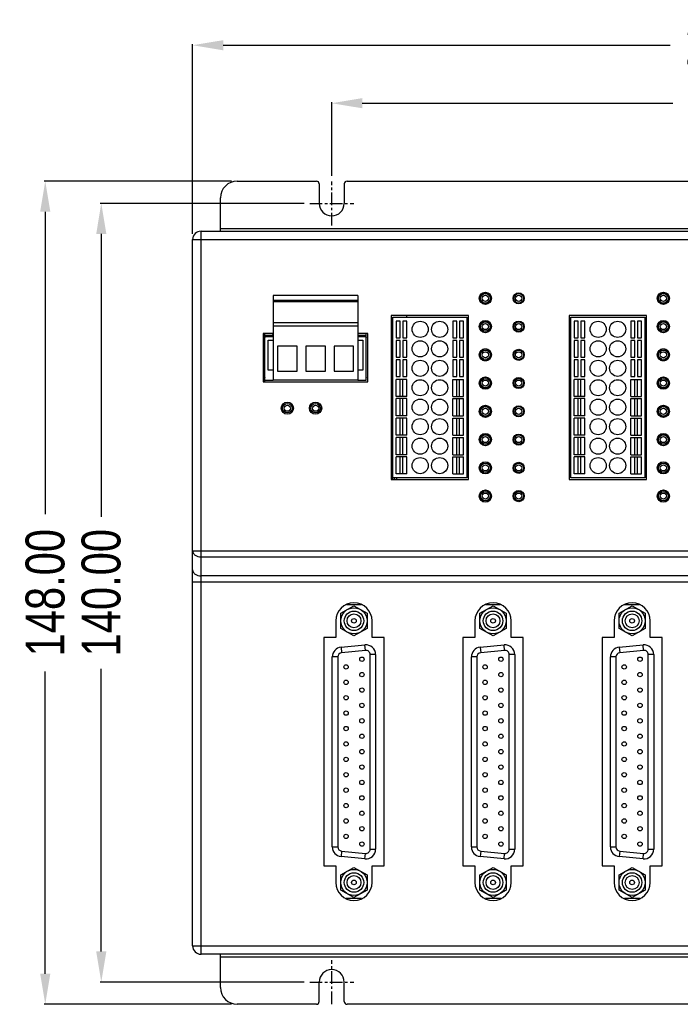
# Model space of a CAD drawing. Header units: inches. Extents: x 5916 to 6621, y 509 to 1008.
# Tile 3 of 7: x 6037 to 6156, y 721 to 898. Entities that reach past the tile are written whole.
import ezdxf

# ---------------------------------------------------------------- set-up
doc = ezdxf.new("R2010")
doc.units = ezdxf.units.IN
doc.header["$LTSCALE"] = 1.21
doc.header["$MEASUREMENT"] = 0
doc.header["$PDMODE"] = 3
doc.header["$PDSIZE"] = 0.3125
doc.linetypes.add('CENTER', pattern=[0.6, 0.375, -0.075, 0.075, -0.075])
doc.layers.get('0').update_dxf_attribs({"linetype": 'CONTINUOUS'})
doc.layers.get('Defpoints').update_dxf_attribs({"linetype": 'CONTINUOUS'})
doc.styles.get("Standard").update_dxf_attribs({"font": 'txt', "width": 0.8})
doc.dimstyles.get("Standard").update_dxf_attribs({"dimtxt": 7, "dimasz": 5.5, "dimexe": 0.18, "dimexo": 1, "dimgap": 2, "dimtad": 0, "dimzin": 1, "dimdsep": 46, "dimtxsty": 'Standard', "dimcen": 0.09, "dimadec": 0, "dimazin": 0, "dimtp": 0.01, "dimtm": 0.01, "dimtfac": 1, "dimtmove": 0, "dimatfit": 3, "dimfxl": 1, "dimtfillclr": 256, "dimtolj": 1, "dimtzin": 4, "dimarcsym": 0})

# ---------------------------------------------------------------- blocks, each defined once
blk = doc.blocks.new('*D19')
at = {"color": 0, "lineweight": -2, "ltscale": 5}
for p, q in [((6093.31, 870.44), (6093.31, 883.66)), ((6098.81, 883.48), (6154.64, 883.48)), ((6237.81, 883.48), (6181.98, 883.48)), ((6243.31, 870.44), (6243.31, 883.66))]:
    blk.add_line(p, q, dxfattribs=at)
at = {"color": 0, "ltscale": 5}
for points in [[(6098.81, 884.4), (6098.81, 882.57), (6093.31, 883.48)], [(6237.81, 882.57), (6237.81, 884.4), (6243.31, 883.48)]]:
    blk.add_solid(points, dxfattribs=at)
at = {"layer": 'Defpoints', "color": 0}
for p in [(6243.31, 883.48), (6093.31, 869.44), (6243.31, 869.44)]:
    blk.add_point(p, dxfattribs=at)
at = {"color": 0, "lineweight": 5, "ltscale": 5, "insert": (6168.31, 883.48), "char_height": 7, "attachment_point": 5}
blk.add_mtext('\\A1;150.00', dxfattribs=at)
blk = doc.blocks.new('*D20')
at = {"color": 0, "lineweight": -2, "ltscale": 5}
for p, q in [((6068.31, 859.98), (6068.31, 894.09)), ((6268.31, 859.98), (6268.31, 894.09)), ((6073.81, 893.91), (6154.18, 893.91)), ((6262.81, 893.91), (6182.44, 893.91))]:
    blk.add_line(p, q, dxfattribs=at)
at = {"color": 0, "ltscale": 5}
for points in [[(6073.81, 894.82), (6073.81, 892.99), (6068.31, 893.91)], [(6262.81, 892.99), (6262.81, 894.82), (6268.31, 893.91)]]:
    blk.add_solid(points, dxfattribs=at)
at = {"layer": 'Defpoints', "color": 0}
for p in [(6268.31, 893.91), (6068.31, 858.98), (6268.31, 858.98)]:
    blk.add_point(p, dxfattribs=at)
at = {"color": 0, "lineweight": 5, "ltscale": 5, "insert": (6168.31, 893.91), "char_height": 7, "attachment_point": 5}
blk.add_mtext('\\A1;200.00', dxfattribs=at)
blk = doc.blocks.new('*D46')
at = {"color": 0, "lineweight": -2, "ltscale": 5}
for p, q in [((6088.35, 865.48), (6051.7, 865.48)), ((6051.88, 859.98), (6051.88, 809.14)), ((6051.88, 730.98), (6051.88, 781.81)), ((6088.35, 725.48), (6051.7, 725.48))]:
    blk.add_line(p, q, dxfattribs=at)
at = {"color": 0, "ltscale": 5}
for points in [[(6052.8, 859.98), (6050.97, 859.98), (6051.88, 865.48)], [(6050.97, 730.98), (6052.8, 730.98), (6051.88, 725.48)]]:
    blk.add_solid(points, dxfattribs=at)
at = {"layer": 'Defpoints', "color": 0}
for p in [(6089.35, 865.48), (6051.88, 725.48), (6089.35, 725.48)]:
    blk.add_point(p, dxfattribs=at)
at = {"color": 0, "lineweight": 5, "ltscale": 5, "insert": (6051.88, 795.48), "char_height": 7, "attachment_point": 5, "rotation": 90}
blk.add_mtext('\\A1;140.00', dxfattribs=at)
blk = doc.blocks.new('*D47')
at = {"color": 0, "lineweight": -2, "ltscale": 5}
for p, q in [((6075.31, 869.48), (6041.63, 869.48)), ((6041.81, 863.98), (6041.81, 809.61)), ((6041.81, 726.98), (6041.81, 781.34)), ((6075.31, 721.48), (6041.63, 721.48))]:
    blk.add_line(p, q, dxfattribs=at)
at = {"color": 0, "ltscale": 5}
for points in [[(6042.72, 863.98), (6040.89, 863.98), (6041.81, 869.48)], [(6040.89, 726.98), (6042.72, 726.98), (6041.81, 721.48)]]:
    blk.add_solid(points, dxfattribs=at)
at = {"layer": 'Defpoints', "color": 0}
for p in [(6076.31, 869.48), (6041.81, 721.48), (6076.31, 721.48)]:
    blk.add_point(p, dxfattribs=at)
at = {"color": 0, "lineweight": 5, "ltscale": 5, "insert": (6041.81, 795.48), "char_height": 7, "attachment_point": 5, "rotation": 90}
blk.add_mtext('\\A1;148.00', dxfattribs=at)

msp = doc.modelspace()

# ---------------------------------------------------------------- linework, layer by layer
at = {"color": 7, "linetype": 'Continuous'}
for p, q in [((6076.31, 869.477), (6090.56, 869.477)), ((6096.06, 869.477), (6165.56, 869.477)), ((6091.06, 868.977), (6091.06, 865.477)), ((6095.56, 868.977), (6095.56, 865.477)), ((6073.31, 860.477), (6073.31, 866.477)), ((6069.81, 730.477), (6069.81, 860.477)), ((6069.81, 860.477), (6266.81, 860.477)), ((6073.31, 860.977), (6263.31, 860.977)), ((6068.31, 731.977), (6068.31, 858.977)), ((6068.31, 858.977), (6268.31, 858.977)), ((6082.786, 848.892), (6082.786, 833.692)), ((6098.026, 848.892), (6082.786, 848.892)), ((6098.026, 848.026), (6082.786, 848.026)), ((6098.026, 848.892), (6098.026, 833.692)), ((6119.965, 848.906), (6120.063, 848.906)), ((6121.795, 848.906), (6121.892, 848.906)), ((6151.965, 848.906), (6152.063, 848.906)), ((6153.795, 848.906), (6153.892, 848.906)), ((6098.026, 847.775), (6082.786, 847.775)), ((6120.063, 847.906), (6119.965, 847.906)), ((6121.892, 847.906), (6121.795, 847.906)), ((6152.063, 847.906), (6151.965, 847.906)), ((6153.892, 847.906), (6153.795, 847.906)), ((6104.01, 845.327), (6104.01, 815.827)), ((6117.91, 845.327), (6104.01, 845.327)), ((6104.31, 816.127), (6104.31, 845.027)), ((6104.31, 845.027), (6117.61, 845.027)), ((6117.61, 845.027), (6117.61, 816.127)), ((6117.91, 815.827), (6117.91, 845.327)), ((6136.01, 845.327), (6136.01, 815.827)), ((6149.91, 845.327), (6136.01, 845.327)), ((6136.31, 816.127), (6136.31, 845.027)), ((6136.31, 845.027), (6149.61, 845.027)), ((6149.61, 845.027), (6149.61, 816.127)), ((6149.91, 815.827), (6149.91, 845.327)), ((6098.026, 843.979), (6082.786, 843.979)), ((6098.026, 843.375), (6082.786, 843.375)), ((6104.91, 844.327), (6104.91, 841.327)), ((6105.61, 844.327), (6104.91, 844.327)), ((6105.61, 841.327), (6105.61, 844.327)), ((6106.11, 844.327), (6106.11, 841.327)), ((6106.81, 844.327), (6106.11, 844.327)), ((6106.81, 841.327), (6106.81, 844.327)), ((6115.11, 844.327), (6115.11, 841.327)), ((6115.81, 844.327), (6115.11, 844.327)), ((6115.81, 841.327), (6115.81, 844.327)), ((6116.31, 844.327), (6116.31, 841.327)), ((6117.01, 844.327), (6116.31, 844.327)), ((6117.01, 841.327), (6117.01, 844.327)), ((6119.965, 843.826), (6120.063, 843.826)), ((6120.063, 842.826), (6119.965, 842.826)), ((6121.795, 843.826), (6121.892, 843.826)), ((6121.892, 842.826), (6121.795, 842.826)), ((6136.91, 844.327), (6136.91, 841.327)), ((6137.61, 844.327), (6136.91, 844.327)), ((6137.61, 841.327), (6137.61, 844.327)), ((6138.11, 844.327), (6138.11, 841.327)), ((6138.81, 844.327), (6138.11, 844.327)), ((6138.81, 841.327), (6138.81, 844.327)), ((6147.11, 844.327), (6147.11, 841.327)), ((6147.81, 844.327), (6147.11, 844.327)), ((6147.81, 841.327), (6147.81, 844.327)), ((6148.31, 844.327), (6148.31, 841.327)), ((6149.01, 844.327), (6148.31, 844.327)), ((6149.01, 841.327), (6149.01, 844.327)), ((6151.965, 843.826), (6152.063, 843.826)), ((6152.063, 842.826), (6151.965, 842.826)), ((6153.795, 843.826), (6153.892, 843.826)), ((6153.892, 842.826), (6153.795, 842.826)), ((6081.01, 842.077), (6081.01, 833.377)), ((6082.786, 842.077), (6081.01, 842.077)), ((6081.31, 833.677), (6081.31, 841.777)), ((6081.31, 841.777), (6082.786, 841.777)), ((6082.786, 841.477), (6081.31, 841.477)), ((6081.91, 835.477), (6081.91, 840.877)), ((6081.91, 840.877), (6082.786, 840.877)), ((6099.81, 842.077), (6098.026, 842.077)), ((6098.026, 841.777), (6099.51, 841.777)), ((6099.51, 841.477), (6098.026, 841.477)), ((6098.026, 840.877), (6098.91, 840.877)), ((6098.91, 840.877), (6098.91, 835.477)), ((6099.51, 833.677), (6099.51, 841.777)), ((6099.81, 833.377), (6099.81, 842.077)), ((6104.91, 841.327), (6105.61, 841.327)), ((6106.11, 841.327), (6106.81, 841.327)), ((6115.11, 841.327), (6115.81, 841.327)), ((6116.31, 841.327), (6117.01, 841.327)), ((6136.91, 841.327), (6137.61, 841.327)), ((6138.11, 841.327), (6138.81, 841.327)), ((6147.11, 841.327), (6147.81, 841.327)), ((6148.31, 841.327), (6149.01, 841.327)), ((6083.573, 839.827), (6083.573, 835.327)), ((6087.073, 839.827), (6083.573, 839.827)), ((6087.073, 835.327), (6087.073, 839.827)), ((6088.666, 839.827), (6088.666, 835.327)), ((6092.166, 839.827), (6088.666, 839.827)), ((6092.166, 835.327), (6092.166, 839.827)), ((6093.74, 839.827), (6093.74, 835.327)), ((6097.24, 839.827), (6093.74, 839.827)), ((6097.24, 835.327), (6097.24, 839.827)), ((6104.91, 840.827), (6104.91, 837.827)), ((6105.61, 840.827), (6104.91, 840.827)), ((6105.61, 837.827), (6105.61, 840.827)), ((6106.11, 840.827), (6106.11, 837.827)), ((6106.81, 840.827), (6106.11, 840.827)), ((6106.81, 837.827), (6106.81, 840.827)), ((6115.11, 840.827), (6115.11, 837.827)), ((6115.81, 840.827), (6115.11, 840.827)), ((6115.81, 837.827), (6115.81, 840.827)), ((6116.31, 840.827), (6116.31, 837.827)), ((6117.01, 840.827), (6116.31, 840.827)), ((6117.01, 837.827), (6117.01, 840.827)), ((6136.91, 840.827), (6136.91, 837.827)), ((6137.61, 840.827), (6136.91, 840.827)), ((6137.61, 837.827), (6137.61, 840.827)), ((6138.11, 840.827), (6138.11, 837.827)), ((6138.81, 840.827), (6138.11, 840.827)), ((6138.81, 837.827), (6138.81, 840.827)), ((6147.81, 840.827), (6147.11, 840.827)), ((6147.11, 840.827), (6147.11, 837.827)), ((6147.81, 837.827), (6147.81, 840.827)), ((6149.01, 840.827), (6148.31, 840.827)), ((6148.31, 840.827), (6148.31, 837.827)), ((6149.01, 837.827), (6149.01, 840.827)), ((6104.91, 837.827), (6105.61, 837.827)), ((6104.91, 837.327), (6104.91, 834.327)), ((6105.61, 837.327), (6104.91, 837.327)), ((6105.61, 834.327), (6105.61, 837.327)), ((6106.11, 837.827), (6106.81, 837.827)), ((6106.11, 837.327), (6106.11, 834.327)), ((6106.81, 837.327), (6106.11, 837.327)), ((6106.81, 834.327), (6106.81, 837.327)), ((6115.11, 837.827), (6115.81, 837.827)), ((6115.11, 837.327), (6115.11, 834.327)), ((6115.81, 837.327), (6115.11, 837.327)), ((6115.81, 834.327), (6115.81, 837.327)), ((6116.31, 837.827), (6117.01, 837.827)), ((6116.31, 837.327), (6116.31, 834.327)), ((6117.01, 837.327), (6116.31, 837.327)), ((6117.01, 834.327), (6117.01, 837.327)), ((6119.965, 838.746), (6120.063, 838.746)), ((6120.063, 837.746), (6119.965, 837.746)), ((6121.795, 838.746), (6121.892, 838.746)), ((6121.892, 837.746), (6121.795, 837.746)), ((6136.91, 837.827), (6137.61, 837.827)), ((6136.91, 837.327), (6136.91, 834.327)), ((6137.61, 837.327), (6136.91, 837.327)), ((6137.61, 834.327), (6137.61, 837.327)), ((6138.11, 837.827), (6138.81, 837.827)), ((6138.11, 837.327), (6138.11, 834.327)), ((6138.81, 837.327), (6138.11, 837.327)), ((6138.81, 834.327), (6138.81, 837.327)), ((6147.11, 837.827), (6147.81, 837.827)), ((6147.81, 837.327), (6147.11, 837.327)), ((6147.11, 837.327), (6147.11, 834.327)), ((6147.81, 834.327), (6147.81, 837.327)), ((6148.31, 837.827), (6149.01, 837.827)), ((6149.01, 837.327), (6148.31, 837.327)), ((6148.31, 837.327), (6148.31, 834.327)), ((6149.01, 834.327), (6149.01, 837.327)), ((6151.965, 838.746), (6152.063, 838.746)), ((6152.063, 837.746), (6151.965, 837.746)), ((6153.795, 838.746), (6153.892, 838.746)), ((6153.892, 837.746), (6153.795, 837.746)), ((6082.786, 835.477), (6081.91, 835.477)), ((6083.573, 835.327), (6087.073, 835.327)), ((6088.666, 835.327), (6092.166, 835.327)), ((6093.74, 835.327), (6097.24, 835.327)), ((6098.91, 835.477), (6098.026, 835.477)), ((6104.91, 834.327), (6105.61, 834.327)), ((6104.91, 830.777), (6104.91, 833.827)), ((6106.81, 833.827), (6104.91, 833.827)), ((6105.61, 830.777), (6105.61, 833.827)), ((6106.11, 834.327), (6106.81, 834.327)), ((6106.11, 830.777), (6106.11, 833.827)), ((6106.81, 830.777), (6106.81, 833.827)), ((6115.11, 834.327), (6115.81, 834.327)), ((6115.11, 830.777), (6115.11, 833.827)), ((6115.11, 833.827), (6117.01, 833.827)), ((6115.81, 830.777), (6115.81, 833.827)), ((6116.31, 834.327), (6117.01, 834.327)), ((6116.31, 830.777), (6116.31, 833.827)), ((6117.01, 830.777), (6117.01, 833.827)), ((6136.91, 834.327), (6137.61, 834.327)), ((6136.91, 830.777), (6136.91, 833.827)), ((6138.81, 833.827), (6136.91, 833.827)), ((6137.61, 830.777), (6137.61, 833.827)), ((6138.11, 834.327), (6138.81, 834.327)), ((6138.11, 830.777), (6138.11, 833.827)), ((6138.81, 830.777), (6138.81, 833.827)), ((6147.11, 834.327), (6147.81, 834.327)), ((6147.11, 833.827), (6149.01, 833.827)), ((6147.11, 830.777), (6147.11, 833.827)), ((6147.81, 830.777), (6147.81, 833.827)), ((6148.31, 834.327), (6149.01, 834.327)), ((6148.31, 830.777), (6148.31, 833.827)), ((6149.01, 830.777), (6149.01, 833.827)), ((6081.01, 833.377), (6099.81, 833.377)), ((6081.31, 833.677), (6082.786, 833.677)), ((6098.026, 833.692), (6082.786, 833.692)), ((6098.026, 833.677), (6099.51, 833.677)), ((6119.965, 833.666), (6120.063, 833.666)), ((6120.063, 832.666), (6119.965, 832.666)), ((6121.795, 833.666), (6121.892, 833.666)), ((6121.892, 832.666), (6121.795, 832.666)), ((6151.965, 833.666), (6152.063, 833.666)), ((6152.063, 832.666), (6151.965, 832.666)), ((6153.795, 833.666), (6153.892, 833.666)), ((6153.892, 832.666), (6153.795, 832.666)), ((6106.81, 830.777), (6104.91, 830.777)), ((6104.91, 827.277), (6104.91, 830.377)), ((6106.81, 830.377), (6104.91, 830.377)), ((6105.61, 827.277), (6105.61, 830.377)), ((6106.11, 827.277), (6106.11, 830.377)), ((6106.81, 827.277), (6106.81, 830.377)), ((6115.11, 830.777), (6117.01, 830.777)), ((6115.11, 827.277), (6115.11, 830.377)), ((6115.11, 830.377), (6117.01, 830.377)), ((6115.81, 827.277), (6115.81, 830.377)), ((6116.31, 827.277), (6116.31, 830.377)), ((6117.01, 827.277), (6117.01, 830.377)), ((6138.81, 830.777), (6136.91, 830.777)), ((6138.81, 830.377), (6136.91, 830.377)), ((6136.91, 827.277), (6136.91, 830.377)), ((6137.61, 827.277), (6137.61, 830.377)), ((6138.11, 827.277), (6138.11, 830.377)), ((6138.81, 827.277), (6138.81, 830.377)), ((6147.11, 830.777), (6149.01, 830.777)), ((6147.11, 830.377), (6149.01, 830.377)), ((6147.11, 827.277), (6147.11, 830.377)), ((6147.81, 827.277), (6147.81, 830.377)), ((6148.31, 827.277), (6148.31, 830.377)), ((6149.01, 827.277), (6149.01, 830.377)), ((6119.965, 828.586), (6120.063, 828.586)), ((6121.795, 828.586), (6121.892, 828.586)), ((6151.965, 828.586), (6152.063, 828.586)), ((6153.795, 828.586), (6153.892, 828.586)), ((6106.81, 827.277), (6104.91, 827.277)), ((6104.91, 823.777), (6104.91, 826.877)), ((6106.81, 826.877), (6104.91, 826.877)), ((6105.61, 823.777), (6105.61, 826.877)), ((6106.11, 823.777), (6106.11, 826.877)), ((6106.81, 823.777), (6106.81, 826.877)), ((6115.11, 827.277), (6117.01, 827.277)), ((6115.11, 823.777), (6115.11, 826.877)), ((6115.11, 826.877), (6117.01, 826.877)), ((6115.81, 823.777), (6115.81, 826.877)), ((6116.31, 823.777), (6116.31, 826.877)), ((6117.01, 823.777), (6117.01, 826.877)), ((6120.063, 827.586), (6119.965, 827.586)), ((6121.892, 827.586), (6121.795, 827.586)), ((6138.81, 827.277), (6136.91, 827.277)), ((6138.81, 826.877), (6136.91, 826.877)), ((6136.91, 823.777), (6136.91, 826.877)), ((6137.61, 823.777), (6137.61, 826.877)), ((6138.11, 823.777), (6138.11, 826.877)), ((6138.81, 823.777), (6138.81, 826.877)), ((6147.11, 827.277), (6149.01, 827.277)), ((6147.11, 826.877), (6149.01, 826.877)), ((6147.11, 823.777), (6147.11, 826.877)), ((6147.81, 823.777), (6147.81, 826.877)), ((6148.31, 823.777), (6148.31, 826.877)), ((6149.01, 823.777), (6149.01, 826.877)), ((6152.063, 827.586), (6151.965, 827.586)), ((6153.892, 827.586), (6153.795, 827.586)), ((6106.81, 823.777), (6104.91, 823.777)), ((6104.91, 820.277), (6104.91, 823.377)), ((6106.81, 823.377), (6104.91, 823.377)), ((6105.61, 820.277), (6105.61, 823.377)), ((6106.11, 820.277), (6106.11, 823.377)), ((6106.81, 820.277), (6106.81, 823.377)), ((6115.11, 823.777), (6117.01, 823.777)), ((6115.11, 820.277), (6115.11, 823.377)), ((6115.11, 823.377), (6117.01, 823.377)), ((6115.81, 820.277), (6115.81, 823.377)), ((6116.31, 820.277), (6116.31, 823.377)), ((6117.01, 820.277), (6117.01, 823.377)), ((6119.965, 823.506), (6120.063, 823.506)), ((6121.795, 823.506), (6121.892, 823.506)), ((6138.81, 823.777), (6136.91, 823.777)), ((6138.81, 823.377), (6136.91, 823.377)), ((6136.91, 820.277), (6136.91, 823.377)), ((6137.61, 820.277), (6137.61, 823.377)), ((6138.11, 820.277), (6138.11, 823.377)), ((6138.81, 820.277), (6138.81, 823.377)), ((6147.11, 823.777), (6149.01, 823.777)), ((6147.11, 823.377), (6149.01, 823.377)), ((6147.11, 820.277), (6147.11, 823.377)), ((6147.81, 820.277), (6147.81, 823.377)), ((6148.31, 820.277), (6148.31, 823.377)), ((6149.01, 820.277), (6149.01, 823.377)), ((6151.965, 823.506), (6152.063, 823.506)), ((6153.795, 823.506), (6153.892, 823.506)), ((6120.063, 822.506), (6119.965, 822.506)), ((6121.892, 822.506), (6121.795, 822.506)), ((6152.063, 822.506), (6151.965, 822.506)), ((6153.892, 822.506), (6153.795, 822.506)), ((6106.81, 820.277), (6104.91, 820.277)), ((6104.91, 816.827), (6104.91, 819.877)), ((6106.81, 819.877), (6104.91, 819.877)), ((6105.61, 816.827), (6105.61, 819.877)), ((6106.11, 816.827), (6106.11, 819.877)), ((6106.81, 816.827), (6106.81, 819.877)), ((6115.11, 820.277), (6117.01, 820.277)), ((6115.11, 816.827), (6115.11, 819.877)), ((6115.11, 819.877), (6117.01, 819.877)), ((6115.81, 816.827), (6115.81, 819.877)), ((6116.31, 816.827), (6116.31, 819.877)), ((6117.01, 816.827), (6117.01, 819.877)), ((6138.81, 820.277), (6136.91, 820.277)), ((6138.81, 819.877), (6136.91, 819.877)), ((6136.91, 816.827), (6136.91, 819.877)), ((6137.61, 816.827), (6137.61, 819.877)), ((6138.11, 816.827), (6138.11, 819.877)), ((6138.81, 816.827), (6138.81, 819.877)), ((6147.11, 820.277), (6149.01, 820.277)), ((6147.11, 819.877), (6149.01, 819.877)), ((6147.11, 816.827), (6147.11, 819.877)), ((6147.81, 816.827), (6147.81, 819.877)), ((6148.31, 816.827), (6148.31, 819.877)), ((6149.01, 816.827), (6149.01, 819.877)), ((6119.965, 818.426), (6120.063, 818.426)), ((6121.795, 818.426), (6121.892, 818.426)), ((6151.965, 818.426), (6152.063, 818.426)), ((6153.795, 818.426), (6153.892, 818.426)), ((6117.61, 816.127), (6104.31, 816.127)), ((6106.81, 816.827), (6104.91, 816.827)), ((6115.11, 816.827), (6117.01, 816.827)), ((6120.063, 817.426), (6119.965, 817.426)), ((6121.892, 817.426), (6121.795, 817.426)), ((6149.61, 816.127), (6136.31, 816.127)), ((6138.81, 816.827), (6136.91, 816.827)), ((6147.11, 816.827), (6149.01, 816.827)), ((6152.063, 817.426), (6151.965, 817.426)), ((6153.892, 817.426), (6153.795, 817.426)), ((6104.01, 815.827), (6117.91, 815.827)), ((6136.01, 815.827), (6149.91, 815.827)), ((6119.965, 813.346), (6120.063, 813.346)), ((6121.795, 813.346), (6121.892, 813.346)), ((6151.965, 813.346), (6152.063, 813.346)), ((6153.795, 813.346), (6153.892, 813.346)), ((6120.063, 812.346), (6119.965, 812.346)), ((6121.892, 812.346), (6121.795, 812.346)), ((6152.063, 812.346), (6151.965, 812.346)), ((6153.892, 812.346), (6153.795, 812.346)), ((6068.31, 802.982), (6268.31, 802.982)), ((6069.81, 801.922), (6266.81, 801.922)), ((6266.81, 798.502), (6069.81, 798.502)), ((6068.31, 797.442), (6268.31, 797.442)), ((6095.95, 793.332), (6098.669, 793.332)), ((6120.95, 793.332), (6123.669, 793.332)), ((6145.95, 793.332), (6148.669, 793.332)), ((6094.06, 790.422), (6094.06, 787.422)), ((6100.56, 787.422), (6100.56, 790.422)), ((6119.06, 790.422), (6119.06, 787.422)), ((6125.56, 787.422), (6125.56, 790.422)), ((6144.06, 790.422), (6144.06, 787.422)), ((6150.56, 787.422), (6150.56, 790.422)), ((6091.91, 787.422), (6091.91, 746.382)), ((6094.06, 787.422), (6091.91, 787.422)), ((6094.992, 785.678), (6099.292, 786.092)), ((6099.388, 785.097), (6099.292, 786.092)), ((6102.71, 787.422), (6100.56, 787.422)), ((6102.71, 746.382), (6102.71, 787.422)), ((6119.06, 787.422), (6116.91, 787.422)), ((6116.91, 787.422), (6116.91, 746.382)), ((6119.992, 785.678), (6124.292, 786.092)), ((6124.388, 785.097), (6124.292, 786.092)), ((6127.71, 787.422), (6125.56, 787.422)), ((6127.71, 746.382), (6127.71, 787.422)), ((6144.06, 787.422), (6141.91, 787.422)), ((6141.91, 787.422), (6141.91, 746.382)), ((6144.992, 785.678), (6149.292, 786.092)), ((6149.388, 785.097), (6149.292, 786.092)), ((6152.71, 787.422), (6150.56, 787.422)), ((6152.71, 746.382), (6152.71, 787.422)), ((6094.992, 785.678), (6095.088, 784.682)), ((6099.388, 785.097), (6095.088, 784.682)), ((6101.21, 784.35), (6100.21, 784.35)), ((6100.21, 749.362), (6100.21, 784.35)), ((6101.21, 784.35), (6101.21, 749.362)), ((6119.992, 785.678), (6120.088, 784.682)), ((6124.388, 785.097), (6120.088, 784.682)), ((6126.21, 784.35), (6125.21, 784.35)), ((6125.21, 749.362), (6125.21, 784.35)), ((6126.21, 784.35), (6126.21, 749.362)), ((6144.992, 785.678), (6145.088, 784.682)), ((6149.388, 785.097), (6145.088, 784.682)), ((6151.21, 784.35), (6150.21, 784.35)), ((6150.21, 749.362), (6150.21, 784.35)), ((6151.21, 784.35), (6151.21, 749.362)), ((6094.41, 783.936), (6093.41, 783.936)), ((6093.41, 749.777), (6093.41, 783.936)), ((6094.41, 783.936), (6094.41, 749.777)), ((6119.41, 783.936), (6118.41, 783.936)), ((6118.41, 749.777), (6118.41, 783.936)), ((6119.41, 783.936), (6119.41, 749.777)), ((6144.41, 783.936), (6143.41, 783.936)), ((6143.41, 749.777), (6143.41, 783.936)), ((6144.41, 783.936), (6144.41, 749.777)), ((6093.41, 749.777), (6094.41, 749.777)), ((6095.088, 749.03), (6094.992, 748.035)), ((6095.088, 749.03), (6099.388, 748.616)), ((6100.21, 749.362), (6101.21, 749.362)), ((6118.41, 749.777), (6119.41, 749.777)), ((6120.088, 749.03), (6119.992, 748.035)), ((6120.088, 749.03), (6124.388, 748.616)), ((6125.21, 749.362), (6126.21, 749.362)), ((6143.41, 749.777), (6144.41, 749.777)), ((6145.088, 749.03), (6144.992, 748.035)), ((6145.088, 749.03), (6149.388, 748.616)), ((6150.21, 749.362), (6151.21, 749.362)), ((6099.292, 747.62), (6094.992, 748.035)), ((6099.292, 747.62), (6099.388, 748.616)), ((6124.292, 747.62), (6119.992, 748.035)), ((6124.292, 747.62), (6124.388, 748.616)), ((6149.292, 747.62), (6144.992, 748.035)), ((6149.292, 747.62), (6149.388, 748.616)), ((6091.91, 746.382), (6094.06, 746.382)), ((6094.06, 746.382), (6094.06, 743.382)), ((6100.56, 746.382), (6102.71, 746.382)), ((6100.56, 743.382), (6100.56, 746.382)), ((6116.91, 746.382), (6119.06, 746.382)), ((6119.06, 746.382), (6119.06, 743.382)), ((6125.56, 746.382), (6127.71, 746.382)), ((6125.56, 743.382), (6125.56, 746.382)), ((6141.91, 746.382), (6144.06, 746.382)), ((6144.06, 746.382), (6144.06, 743.382)), ((6150.56, 746.382), (6152.71, 746.382)), ((6150.56, 743.382), (6150.56, 746.382)), ((6098.689, 740.482), (6095.931, 740.482)), ((6123.689, 740.482), (6120.931, 740.482)), ((6148.689, 740.482), (6145.931, 740.482)), ((6068.31, 731.977), (6268.31, 731.977)), ((6266.81, 730.477), (6069.81, 730.477)), ((6073.31, 724.477), (6073.31, 730.477)), ((6263.31, 729.977), (6073.31, 729.977)), ((6091.06, 721.977), (6091.06, 725.477)), ((6095.56, 721.977), (6095.56, 725.477)), ((6090.56, 721.477), (6076.31, 721.477)), ((6165.56, 721.477), (6096.06, 721.477))]:
    msp.add_line(p, q, dxfattribs=at)
at = {"color": 1, "linetype": 'CENTER', "ltscale": 5}
for p, q in [((6093.31, 861.517), (6093.31, 869.437)), ((6089.35, 865.477), (6097.27, 865.477)), ((6093.31, 721.517), (6093.31, 729.437)), ((6089.35, 725.477), (6097.27, 725.477))]:
    msp.add_line(p, q, dxfattribs=at)
at = {"color": 1, "linetype": 'Continuous'}
for p, q in [((6120.098, 848.952), (6120.098, 849.012)), ((6121.699, 849.091), (6121.653, 849.091)), ((6152.204, 849.091), (6152.158, 849.091)), ((6153.699, 849.091), (6153.653, 849.091)), ((6120.063, 847.821), (6120.098, 847.821)), ((6121.729, 847.821), (6121.795, 847.821)), ((6152.063, 847.821), (6152.128, 847.821)), ((6153.729, 847.821), (6153.795, 847.821)), ((6120.063, 842.741), (6120.098, 842.741)), ((6120.098, 843.872), (6120.098, 843.932)), ((6121.699, 844.011), (6121.653, 844.011)), ((6121.729, 842.741), (6121.795, 842.741)), ((6152.063, 842.741), (6152.128, 842.741)), ((6152.204, 844.011), (6152.158, 844.011)), ((6153.699, 844.011), (6153.653, 844.011)), ((6153.729, 842.741), (6153.795, 842.741)), ((6120.063, 837.661), (6120.128, 837.661)), ((6120.204, 838.931), (6120.158, 838.931)), ((6121.699, 838.931), (6121.653, 838.931)), ((6121.729, 837.661), (6121.795, 837.661)), ((6152.063, 837.661), (6152.128, 837.661)), ((6152.204, 838.931), (6152.158, 838.931)), ((6153.699, 838.931), (6153.653, 838.931)), ((6153.729, 837.661), (6153.795, 837.661)), ((6120.204, 833.851), (6120.158, 833.851)), ((6121.699, 833.851), (6121.653, 833.851)), ((6152.204, 833.851), (6152.158, 833.851)), ((6153.699, 833.851), (6153.653, 833.851)), ((6120.063, 832.581), (6120.128, 832.581)), ((6121.729, 832.581), (6121.795, 832.581)), ((6136.112, 832.436), (6136.01, 832.436)), ((6136.112, 831.306), (6136.112, 832.436)), ((6152.063, 832.581), (6152.128, 832.581)), ((6153.729, 832.581), (6153.795, 832.581)), ((6136.01, 831.306), (6136.112, 831.306)), ((6120.204, 828.771), (6120.089, 828.771)), ((6121.768, 828.771), (6121.653, 828.771)), ((6136.112, 829.456), (6136.01, 829.456)), ((6136.112, 828.326), (6136.112, 829.456)), ((6152.204, 828.771), (6152.089, 828.771)), ((6153.768, 828.771), (6153.653, 828.771)), ((6120.022, 827.501), (6120.128, 827.501)), ((6121.729, 827.501), (6121.835, 827.501)), ((6136.01, 828.326), (6136.112, 828.326)), ((6152.022, 827.501), (6152.128, 827.501)), ((6153.729, 827.501), (6153.835, 827.501)), ((6136.112, 826.62), (6136.01, 826.62)), ((6136.01, 825.49), (6136.112, 825.49)), ((6136.112, 825.49), (6136.112, 826.62)), ((6120.204, 823.691), (6120.158, 823.691)), ((6121.699, 823.691), (6121.653, 823.691)), ((6136.112, 823.64), (6136.01, 823.64)), ((6136.112, 822.51), (6136.112, 823.64)), ((6152.204, 823.691), (6152.158, 823.691)), ((6153.699, 823.691), (6153.653, 823.691)), ((6120.063, 822.421), (6120.128, 822.421)), ((6121.729, 822.421), (6121.795, 822.421)), ((6136.01, 822.51), (6136.112, 822.51)), ((6152.063, 822.421), (6152.128, 822.421)), ((6153.729, 822.421), (6153.795, 822.421)), ((6120.204, 818.611), (6120.089, 818.611)), ((6121.768, 818.611), (6121.653, 818.611)), ((6152.204, 818.611), (6152.089, 818.611)), ((6153.768, 818.611), (6153.653, 818.611)), ((6104.123, 817.427), (6104.01, 817.427)), ((6104.123, 815.827), (6104.123, 817.427)), ((6120.022, 817.341), (6120.128, 817.341)), ((6121.729, 817.341), (6121.835, 817.341)), ((6152.022, 817.341), (6152.128, 817.341)), ((6153.729, 817.341), (6153.835, 817.341)), ((6120.204, 813.531), (6120.089, 813.531)), ((6121.768, 813.531), (6121.653, 813.531)), ((6152.204, 813.531), (6152.089, 813.531)), ((6153.768, 813.531), (6153.653, 813.531)), ((6120.022, 812.261), (6120.128, 812.261)), ((6121.729, 812.261), (6121.835, 812.261)), ((6152.022, 812.261), (6152.128, 812.261)), ((6153.729, 812.261), (6153.835, 812.261))]:
    msp.add_line(p, q, dxfattribs=at)
at = {"color": 216, "linetype": 'Continuous', "true_color": 0x800080}
for p, q in [((6120.199, 849.084), (6120.199, 849.143)), ((6121.593, 849.193), (6121.532, 849.193)), ((6152.325, 849.193), (6152.265, 849.193)), ((6153.593, 849.193), (6153.532, 849.193)), ((6120.159, 847.72), (6120.199, 847.72)), ((6121.651, 847.72), (6121.698, 847.72)), ((6152.159, 847.72), (6152.206, 847.72)), ((6153.651, 847.72), (6153.698, 847.72)), ((6120.159, 842.64), (6120.199, 842.64)), ((6120.199, 844.004), (6120.199, 844.063)), ((6121.593, 844.113), (6121.532, 844.113)), ((6121.651, 842.64), (6121.698, 842.64)), ((6152.159, 842.64), (6152.206, 842.64)), ((6152.325, 844.113), (6152.265, 844.113)), ((6153.593, 844.113), (6153.532, 844.113)), ((6153.651, 842.64), (6153.698, 842.64)), ((6120.159, 837.56), (6120.206, 837.56)), ((6120.325, 839.033), (6120.265, 839.033)), ((6121.593, 839.033), (6121.532, 839.033)), ((6121.651, 837.56), (6121.698, 837.56)), ((6152.159, 837.56), (6152.206, 837.56)), ((6152.325, 839.033), (6152.265, 839.033)), ((6153.593, 839.033), (6153.532, 839.033)), ((6153.651, 837.56), (6153.698, 837.56)), ((6120.325, 833.953), (6120.265, 833.953)), ((6121.593, 833.953), (6121.532, 833.953)), ((6152.325, 833.953), (6152.265, 833.953)), ((6153.593, 833.953), (6153.532, 833.953)), ((6120.159, 832.48), (6120.206, 832.48)), ((6121.651, 832.48), (6121.698, 832.48)), ((6136.214, 832.538), (6136.01, 832.538)), ((6136.214, 831.204), (6136.214, 832.538)), ((6152.159, 832.48), (6152.206, 832.48)), ((6153.651, 832.48), (6153.698, 832.48)), ((6136.01, 831.204), (6136.214, 831.204)), ((6120.325, 828.873), (6120.164, 828.873)), ((6121.693, 828.873), (6121.532, 828.873)), ((6136.214, 829.558), (6136.01, 829.558)), ((6136.214, 828.224), (6136.214, 829.558)), ((6152.325, 828.873), (6152.164, 828.873)), ((6153.693, 828.873), (6153.532, 828.873)), ((6120.09, 827.4), (6120.206, 827.4)), ((6121.651, 827.4), (6121.767, 827.4)), ((6136.01, 828.224), (6136.214, 828.224)), ((6136.214, 826.721), (6136.01, 826.721)), ((6136.214, 825.388), (6136.214, 826.721)), ((6152.09, 827.4), (6152.206, 827.4)), ((6153.651, 827.4), (6153.767, 827.4)), ((6136.01, 825.388), (6136.214, 825.388)), ((6120.325, 823.793), (6120.265, 823.793)), ((6121.593, 823.793), (6121.532, 823.793)), ((6136.214, 823.741), (6136.01, 823.741)), ((6136.214, 822.408), (6136.214, 823.741)), ((6152.325, 823.793), (6152.265, 823.793)), ((6153.593, 823.793), (6153.532, 823.793)), ((6120.159, 822.32), (6120.206, 822.32)), ((6121.651, 822.32), (6121.698, 822.32)), ((6136.01, 822.408), (6136.214, 822.408)), ((6152.159, 822.32), (6152.206, 822.32)), ((6153.651, 822.32), (6153.698, 822.32)), ((6120.325, 818.713), (6120.164, 818.713)), ((6121.693, 818.713), (6121.532, 818.713)), ((6152.325, 818.713), (6152.164, 818.713)), ((6153.693, 818.713), (6153.532, 818.713)), ((6104.224, 817.529), (6104.01, 817.529)), ((6104.224, 815.827), (6104.224, 817.529)), ((6120.09, 817.24), (6120.206, 817.24)), ((6121.651, 817.24), (6121.767, 817.24)), ((6152.09, 817.24), (6152.206, 817.24)), ((6153.651, 817.24), (6153.767, 817.24)), ((6120.325, 813.633), (6120.164, 813.633)), ((6121.693, 813.633), (6121.532, 813.633)), ((6152.325, 813.633), (6152.164, 813.633)), ((6153.693, 813.633), (6153.532, 813.633)), ((6120.09, 812.16), (6120.206, 812.16)), ((6121.651, 812.16), (6121.767, 812.16)), ((6152.09, 812.16), (6152.206, 812.16)), ((6153.651, 812.16), (6153.767, 812.16))]:
    msp.add_line(p, q, dxfattribs=at)
at = {"color": 3, "linetype": 'Continuous'}
for p, q in [((6106.76, 845.327), (6106.76, 845.027)), ((6104.735, 816.127), (6104.435, 815.827))]:
    msp.add_line(p, q, dxfattribs=at)
at = {"color": 56, "linetype": 'Continuous', "true_color": 0x808000}
for p, q in [((6104.01, 843.727), (6104.31, 843.727)), ((6117.61, 843.727), (6117.91, 843.727)), ((6136.01, 843.727), (6136.31, 843.727)), ((6149.61, 843.727), (6149.91, 843.727)), ((6081.31, 841.777), (6081.31, 842.077)), ((6081.31, 833.377), (6081.31, 833.677))]:
    msp.add_line(p, q, dxfattribs=at)
at = {"color": 2, "linetype": 'Continuous'}
for p, q in [((6081.308, 841.777), (6081.308, 842.077)), ((6099.511, 841.777), (6099.511, 842.077)), ((6136.01, 832.736), (6136.31, 832.736)), ((6103.996, 830.389), (6104.31, 830.075)), ((6136.01, 828.026), (6136.31, 828.026)), ((6136.01, 826.92), (6136.31, 826.92)), ((6104.256, 824.234), (6104.01, 824.234)), ((6104.01, 823.853), (6104.129, 823.853)), ((6104.129, 823.853), (6104.129, 824.234)), ((6104.129, 824.03), (6104.256, 824.03)), ((6104.256, 824.03), (6104.256, 824.234)), ((6104.01, 822.189), (6104.31, 822.189)), ((6136.01, 822.209), (6136.31, 822.209)), ((6104.01, 817.808), (6104.31, 817.808)), ((6105.012, 815.827), (6105.012, 816.127))]:
    msp.add_line(p, q, dxfattribs=at)
at = {"color": 5, "linetype": 'Continuous'}
msp.add_line((6082.585, 841.777), (6082.786, 841.979), dxfattribs=at)
at = {"color": 6, "linetype": 'Continuous'}
for p, q in [((6094.96, 791.779), (6097.31, 793.136)), ((6097.31, 793.136), (6099.66, 791.779)), ((6119.96, 791.779), (6122.31, 793.136)), ((6122.31, 793.136), (6124.66, 791.779)), ((6144.96, 791.779), (6147.31, 793.136)), ((6147.31, 793.136), (6149.66, 791.779)), ((6094.96, 789.066), (6094.96, 791.779)), ((6099.66, 791.779), (6099.66, 789.066)), ((6119.96, 789.066), (6119.96, 791.779)), ((6124.66, 791.779), (6124.66, 789.066)), ((6144.96, 789.066), (6144.96, 791.779)), ((6149.66, 791.779), (6149.66, 789.066)), ((6097.31, 787.709), (6094.96, 789.066)), ((6099.66, 789.066), (6097.31, 787.709)), ((6122.31, 787.709), (6119.96, 789.066)), ((6124.66, 789.066), (6122.31, 787.709)), ((6147.31, 787.709), (6144.96, 789.066)), ((6149.66, 789.066), (6147.31, 787.709)), ((6094.96, 744.739), (6097.31, 746.096)), ((6097.31, 746.096), (6099.66, 744.739)), ((6119.96, 744.739), (6122.31, 746.096)), ((6122.31, 746.096), (6124.66, 744.739)), ((6144.96, 744.739), (6147.31, 746.096)), ((6147.31, 746.096), (6149.66, 744.739)), ((6094.96, 742.026), (6094.96, 744.739)), ((6099.66, 744.739), (6099.66, 742.026)), ((6119.96, 742.026), (6119.96, 744.739)), ((6124.66, 744.739), (6124.66, 742.026)), ((6144.96, 742.026), (6144.96, 744.739)), ((6149.66, 744.739), (6149.66, 742.026)), ((6097.31, 740.669), (6094.96, 742.026)), ((6099.66, 742.026), (6097.31, 740.669)), ((6122.31, 740.669), (6119.96, 742.026)), ((6124.66, 742.026), (6122.31, 740.669)), ((6147.31, 740.669), (6144.96, 742.026)), ((6149.66, 742.026), (6147.31, 740.669))]:
    msp.add_line(p, q, dxfattribs=at)
at = {"color": 7, "linetype": 'Continuous'}
for centre, radius in [((6120.929, 848.406), 1.1), ((6120.929, 848.406), 0.85), ((6120.929, 848.406), 0.55), ((6126.929, 848.406), 1), ((6126.929, 848.406), 0.85), ((6126.929, 848.406), 0.55), ((6152.929, 848.406), 1.1), ((6152.929, 848.406), 0.85), ((6152.929, 848.406), 0.55), ((6120.929, 843.326), 1.1), ((6152.929, 843.326), 1.1), ((6109.21, 842.827), 1.45), ((6112.71, 842.827), 1.45), ((6120.929, 843.326), 0.85), ((6120.929, 843.326), 0.55), ((6126.929, 843.326), 1), ((6126.929, 843.326), 0.85), ((6126.929, 843.326), 0.55), ((6141.21, 842.827), 1.45), ((6144.71, 842.827), 1.45), ((6152.929, 843.326), 0.85), ((6152.929, 843.326), 0.55), ((6109.21, 839.327), 1.45), ((6112.71, 839.327), 1.45), ((6120.929, 838.246), 1.1), ((6120.929, 838.246), 0.85), ((6126.929, 838.246), 1), ((6126.929, 838.246), 0.85), ((6141.21, 839.327), 1.45), ((6144.71, 839.327), 1.45), ((6152.929, 838.246), 1.1), ((6152.929, 838.246), 0.85), ((6120.929, 838.246), 0.55), ((6126.929, 838.246), 0.55), ((6152.929, 838.246), 0.55), ((6109.21, 835.827), 1.45), ((6112.71, 835.827), 1.45), ((6141.21, 835.827), 1.45), ((6144.71, 835.827), 1.45), ((6109.21, 832.327), 1.45), ((6112.71, 832.327), 1.45), ((6120.929, 833.166), 1.1), ((6120.929, 833.166), 0.85), ((6126.929, 833.166), 1), ((6126.929, 833.166), 0.85), ((6141.21, 832.327), 1.45), ((6144.71, 832.327), 1.45), ((6152.929, 833.166), 1.1), ((6152.929, 833.166), 0.85), ((6120.929, 833.166), 0.55), ((6126.929, 833.166), 0.55), ((6152.929, 833.166), 0.55), ((6109.21, 828.827), 1.45), ((6112.71, 828.827), 1.45), ((6141.21, 828.827), 1.45), ((6144.71, 828.827), 1.45), ((6085.333, 828.651), 1.1), ((6085.333, 828.651), 0.85), ((6085.333, 828.651), 0.55), ((6090.413, 828.651), 1.1), ((6090.413, 828.651), 0.85), ((6090.413, 828.651), 0.55), ((6120.929, 828.086), 1.1), ((6120.929, 828.086), 0.85), ((6120.929, 828.086), 0.55), ((6126.929, 828.086), 1), ((6126.929, 828.086), 0.85), ((6126.929, 828.086), 0.55), ((6152.929, 828.086), 1.1), ((6152.929, 828.086), 0.85), ((6152.929, 828.086), 0.55), ((6109.21, 825.327), 1.45), ((6112.71, 825.327), 1.45), ((6141.21, 825.327), 1.45), ((6144.71, 825.327), 1.45), ((6109.21, 821.827), 1.45), ((6112.71, 821.827), 1.45), ((6120.929, 823.006), 1.1), ((6120.929, 823.006), 0.85), ((6120.929, 823.006), 0.55), ((6126.929, 823.006), 1), ((6126.929, 823.006), 0.85), ((6126.929, 823.006), 0.55), ((6141.21, 821.827), 1.45), ((6144.71, 821.827), 1.45), ((6152.929, 823.006), 1.1), ((6152.929, 823.006), 0.85), ((6152.929, 823.006), 0.55), ((6109.21, 818.327), 1.45), ((6112.71, 818.327), 1.45), ((6141.21, 818.327), 1.45), ((6144.71, 818.327), 1.45), ((6120.929, 817.926), 1.1), ((6120.929, 817.926), 0.85), ((6120.929, 817.926), 0.55), ((6126.929, 817.926), 1), ((6126.929, 817.926), 0.85), ((6126.929, 817.926), 0.55), ((6152.929, 817.926), 1.1), ((6152.929, 817.926), 0.85), ((6152.929, 817.926), 0.55), ((6120.929, 812.846), 1.1), ((6120.929, 812.846), 0.85), ((6120.929, 812.846), 0.55), ((6126.929, 812.846), 1), ((6126.929, 812.846), 0.85), ((6126.929, 812.846), 0.55), ((6152.929, 812.846), 1.1), ((6152.929, 812.846), 0.85), ((6152.929, 812.846), 0.55), ((6095.89, 782.137), 0.394), ((6098.73, 783.522), 0.394), ((6120.89, 782.137), 0.394), ((6123.73, 783.522), 0.394), ((6145.89, 782.137), 0.394), ((6148.73, 783.522), 0.394), ((6098.73, 780.752), 0.394), ((6123.73, 780.752), 0.394), ((6148.73, 780.752), 0.394), ((6095.89, 779.367), 0.394), ((6120.89, 779.367), 0.394), ((6145.89, 779.367), 0.394), ((6098.73, 777.982), 0.394), ((6123.73, 777.982), 0.394), ((6148.73, 777.982), 0.394), ((6095.89, 776.597), 0.394), ((6098.73, 775.212), 0.394), ((6120.89, 776.597), 0.394), ((6123.73, 775.212), 0.394), ((6145.89, 776.597), 0.394), ((6148.73, 775.212), 0.394), ((6095.89, 773.827), 0.394), ((6120.89, 773.827), 0.394), ((6145.89, 773.827), 0.394), ((6098.73, 772.442), 0.394), ((6123.73, 772.442), 0.394), ((6148.73, 772.442), 0.394), ((6095.89, 771.057), 0.394), ((6098.73, 769.672), 0.394), ((6120.89, 771.057), 0.394), ((6123.73, 769.672), 0.394), ((6145.89, 771.057), 0.394), ((6148.73, 769.672), 0.394), ((6095.89, 768.287), 0.394), ((6120.89, 768.287), 0.394), ((6145.89, 768.287), 0.394), ((6098.73, 766.902), 0.394), ((6123.73, 766.902), 0.394), ((6148.73, 766.902), 0.394), ((6095.89, 765.517), 0.394), ((6120.89, 765.517), 0.394), ((6145.89, 765.517), 0.394), ((6095.89, 762.747), 0.394), ((6098.73, 764.132), 0.394), ((6120.89, 762.747), 0.394), ((6123.73, 764.132), 0.394), ((6145.89, 762.747), 0.394), ((6148.73, 764.132), 0.394), ((6098.73, 761.362), 0.394), ((6123.73, 761.362), 0.394), ((6148.73, 761.362), 0.394), ((6095.89, 759.977), 0.394), ((6120.89, 759.977), 0.394), ((6145.89, 759.977), 0.394), ((6098.73, 758.592), 0.394), ((6123.73, 758.592), 0.394), ((6148.73, 758.592), 0.394), ((6095.89, 757.207), 0.394), ((6098.73, 755.822), 0.394), ((6120.89, 757.207), 0.394), ((6123.73, 755.822), 0.394), ((6145.89, 757.207), 0.394), ((6148.73, 755.822), 0.394), ((6095.89, 754.437), 0.394), ((6120.89, 754.437), 0.394), ((6145.89, 754.437), 0.394), ((6098.73, 753.052), 0.394), ((6123.73, 753.052), 0.394), ((6148.73, 753.052), 0.394), ((6095.89, 751.667), 0.394), ((6098.73, 750.282), 0.394), ((6120.89, 751.667), 0.394), ((6123.73, 750.282), 0.394), ((6145.89, 751.667), 0.394), ((6148.73, 750.282), 0.394)]:
    msp.add_circle(centre, radius, dxfattribs=at)
at = {"color": 6, "linetype": 'Continuous'}
for centre, radius in [((6097.31, 790.422), 2.35), ((6097.31, 790.422), 1.75), ((6097.31, 790.422), 1.25), ((6122.31, 790.422), 2.35), ((6122.31, 790.422), 1.75), ((6122.31, 790.422), 1.25), ((6147.31, 790.422), 2.35), ((6147.31, 790.422), 1.75), ((6147.31, 790.422), 1.25), ((6097.31, 790.422), 0.418), ((6122.31, 790.422), 0.418), ((6147.31, 790.422), 0.418), ((6097.31, 743.382), 2.35), ((6122.31, 743.382), 2.35), ((6147.31, 743.382), 2.35), ((6097.31, 743.382), 1.75), ((6097.31, 743.382), 1.25), ((6097.31, 743.382), 0.418), ((6122.31, 743.382), 1.75), ((6122.31, 743.382), 1.25), ((6122.31, 743.382), 0.418), ((6147.31, 743.382), 1.75), ((6147.31, 743.382), 1.25), ((6147.31, 743.382), 0.418)]:
    msp.add_circle(centre, radius, dxfattribs=at)
at = {"color": 7, "linetype": 'Continuous'}
for centre, radius, start, end in [((6076.31, 866.477), 3, 90, 180), ((6090.56, 868.977), 0.5, 0, 90), ((6096.06, 868.977), 0.5, 90, 180), ((6093.31, 865.477), 2.25, 180, 0), ((6069.81, 858.977), 1.5, 90, 180), ((6120.929, 848.406), 1.069, 136.57887, 152.03946), ((6120.929, 848.406), 1.037, 28.89589, 151.10411), ((6120.929, 848.406), 1, 30, 150), ((6119.767, 849.506), 0.531, 307.72132, 316.54453), ((6120.929, 848.406), 1.069, 27.96107, 43.43254), ((6122.09, 849.506), 0.531, 223.43254, 232.27801), ((6152.929, 848.406), 1.069, 136.57887, 152.03946), ((6152.929, 848.406), 1.037, 28.89589, 151.10411), ((6152.929, 848.406), 1, 30, 150), ((6151.767, 849.506), 0.531, 307.72132, 316.54453), ((6152.929, 848.406), 1.069, 27.96107, 43.43254), ((6154.09, 849.506), 0.531, 223.43254, 232.27801), ((6120.929, 848.406), 1.069, 207.96116, 223.43254), ((6120.929, 848.406), 1.037, 208.89589, 331.10411), ((6120.929, 848.406), 1, 210, 330), ((6119.767, 847.306), 0.531, 43.43254, 52.27801), ((6120.929, 848.406), 1.069, 316.56746, 332.03893), ((6122.09, 847.306), 0.531, 127.72199, 136.56746), ((6152.929, 848.406), 1.069, 207.96116, 223.43254), ((6152.929, 848.406), 1.037, 208.89589, 331.10411), ((6152.929, 848.406), 1, 210, 330), ((6151.767, 847.306), 0.531, 43.43254, 52.27801), ((6152.929, 848.406), 1.069, 316.56746, 332.03893), ((6154.09, 847.306), 0.531, 127.72199, 136.56746), ((6120.929, 843.326), 1.069, 136.57887, 152.03946), ((6120.929, 843.326), 1.069, 207.96116, 223.43254), ((6120.929, 843.326), 1.037, 28.89589, 151.10411), ((6120.929, 843.326), 1.037, 208.89589, 331.10411), ((6120.929, 843.326), 1, 30, 150), ((6120.929, 843.326), 1, 210, 330), ((6119.767, 844.426), 0.531, 307.72132, 316.54453), ((6119.767, 842.226), 0.531, 43.43254, 52.27801), ((6120.929, 843.326), 1.069, 27.96107, 43.43254), ((6122.09, 844.426), 0.531, 223.43254, 232.27801), ((6120.929, 843.326), 1.069, 316.56746, 332.03893), ((6122.09, 842.226), 0.531, 127.72199, 136.56746), ((6152.929, 843.326), 1.069, 136.57887, 152.03946), ((6152.929, 843.326), 1.069, 207.96116, 223.43254), ((6152.929, 843.326), 1.037, 28.89589, 151.10411), ((6152.929, 843.326), 1.037, 208.89589, 331.10411), ((6152.929, 843.326), 1, 30, 150), ((6152.929, 843.326), 1, 210, 330), ((6151.767, 844.426), 0.531, 307.72132, 316.54453), ((6151.767, 842.226), 0.531, 43.43254, 52.27801), ((6152.929, 843.326), 1.069, 27.96107, 43.43254), ((6154.09, 844.426), 0.531, 223.43254, 232.27801), ((6152.929, 843.326), 1.069, 316.56746, 332.03893), ((6154.09, 842.226), 0.531, 127.72199, 136.56746), ((6120.929, 838.246), 1.037, 28.89589, 151.10411), ((6120.929, 838.246), 1, 30, 150), ((6152.929, 838.246), 1.037, 28.89589, 151.10411), ((6152.929, 838.246), 1, 30, 150), ((6120.929, 838.246), 1.069, 136.57887, 152.03946), ((6120.929, 838.246), 1.069, 207.96116, 223.43254), ((6120.929, 838.246), 1.037, 208.89589, 331.10411), ((6120.929, 838.246), 1, 210, 330), ((6119.767, 839.346), 0.531, 307.72132, 316.54453), ((6119.767, 837.146), 0.531, 43.43254, 52.27801), ((6120.929, 838.246), 1.069, 27.96107, 43.43254), ((6122.09, 839.346), 0.531, 223.43254, 232.27801), ((6120.929, 838.246), 1.069, 316.56746, 332.03893), ((6122.09, 837.146), 0.531, 127.72199, 136.56746), ((6152.929, 838.246), 1.069, 136.57887, 152.03946), ((6152.929, 838.246), 1.069, 207.96116, 223.43254), ((6152.929, 838.246), 1.037, 208.89589, 331.10411), ((6152.929, 838.246), 1, 210, 330), ((6151.767, 839.346), 0.531, 307.72132, 316.54453), ((6151.767, 837.146), 0.531, 43.43254, 52.27801), ((6152.929, 838.246), 1.069, 27.96107, 43.43254), ((6154.09, 839.346), 0.531, 223.43254, 232.27801), ((6152.929, 838.246), 1.069, 316.56746, 332.03893), ((6154.09, 837.146), 0.531, 127.72199, 136.56746), ((6120.929, 833.166), 1.069, 136.57887, 152.03946), ((6120.929, 833.166), 1.037, 28.89589, 151.10411), ((6120.929, 833.166), 1, 30, 150), ((6119.767, 834.266), 0.531, 307.72132, 316.54453), ((6120.929, 833.166), 1.069, 27.96107, 43.43254), ((6122.09, 834.266), 0.531, 223.43254, 232.27801), ((6152.929, 833.166), 1.069, 136.57887, 152.03946), ((6152.929, 833.166), 1.037, 28.89589, 151.10411), ((6152.929, 833.166), 1, 30, 150), ((6151.767, 834.266), 0.531, 307.72132, 316.54453), ((6152.929, 833.166), 1.069, 27.96107, 43.43254), ((6154.09, 834.266), 0.531, 223.43254, 232.27801), ((6120.929, 833.166), 1.069, 207.96116, 223.43254), ((6120.929, 833.166), 1.037, 208.89589, 331.10411), ((6120.929, 833.166), 1, 210, 330), ((6119.767, 832.066), 0.531, 43.43254, 52.1405), ((6120.929, 833.166), 1.069, 316.56746, 332.03893), ((6122.09, 832.066), 0.531, 127.8595, 136.56746), ((6152.929, 833.166), 1.069, 207.96116, 223.43254), ((6152.929, 833.166), 1.037, 208.89589, 331.10411), ((6152.929, 833.166), 1, 210, 330), ((6151.767, 832.066), 0.531, 43.43254, 52.1405), ((6152.929, 833.166), 1.069, 316.56746, 332.03893), ((6154.09, 832.066), 0.531, 127.8595, 136.56746), ((6120.929, 828.086), 1, 30, 150), ((6152.929, 828.086), 1, 30, 150), ((6120.929, 828.086), 1, 210, 330), ((6152.929, 828.086), 1, 210, 330), ((6120.929, 823.006), 1.069, 136.57887, 152.03946), ((6120.929, 823.006), 1.037, 28.89589, 151.10411), ((6120.929, 823.006), 1, 30, 150), ((6119.767, 824.106), 0.531, 307.72132, 316.54453), ((6120.929, 823.006), 1.069, 27.96107, 43.43254), ((6122.09, 824.106), 0.531, 223.43254, 232.27801), ((6152.929, 823.006), 1.069, 136.57887, 152.03946), ((6152.929, 823.006), 1.037, 28.89589, 151.10411), ((6152.929, 823.006), 1, 30, 150), ((6151.767, 824.106), 0.531, 307.72132, 316.54453), ((6152.929, 823.006), 1.069, 27.96107, 43.43254), ((6154.09, 824.106), 0.531, 223.43254, 232.27801), ((6120.929, 823.006), 1.069, 207.96116, 223.43254), ((6120.929, 823.006), 1.037, 208.89589, 331.10411), ((6120.929, 823.006), 1, 210, 330), ((6119.767, 821.906), 0.531, 43.43254, 52.27801), ((6120.929, 823.006), 1.069, 316.56746, 332.03893), ((6122.09, 821.906), 0.531, 127.72199, 136.56746), ((6152.929, 823.006), 1.069, 207.96116, 223.43254), ((6152.929, 823.006), 1.037, 208.89589, 331.10411), ((6152.929, 823.006), 1, 210, 330), ((6151.767, 821.906), 0.531, 43.43254, 52.27801), ((6152.929, 823.006), 1.069, 316.56746, 332.03893), ((6154.09, 821.906), 0.531, 127.72199, 136.56746), ((6120.929, 817.926), 1, 30, 150), ((6152.929, 817.926), 1, 30, 150), ((6120.929, 817.926), 1, 210, 330), ((6152.929, 817.926), 1, 210, 330), ((6120.929, 812.846), 1, 30, 150), ((6152.929, 812.846), 1, 30, 150), ((6120.929, 812.846), 1, 210, 330), ((6152.929, 812.846), 1, 210, 330), ((6097.31, 790.422), 3.25, 0, 180), ((6122.31, 790.422), 3.25, 0, 180), ((6147.31, 790.422), 3.25, 0, 180), ((6099.46, 784.35), 1.75, 0, 95.50548), ((6124.46, 784.35), 1.75, 0, 95.50548), ((6149.46, 784.35), 1.75, 0, 95.50548), ((6095.16, 783.936), 1.75, 95.50548, 180), ((6095.16, 783.936), 0.75, 95.50548, 180), ((6099.46, 784.35), 0.75, 0, 95.50548), ((6120.16, 783.936), 1.75, 95.50548, 180), ((6120.16, 783.936), 0.75, 95.50548, 180), ((6124.46, 784.35), 0.75, 0, 95.50548), ((6145.16, 783.936), 1.75, 95.50548, 180), ((6145.16, 783.936), 0.75, 95.50548, 180), ((6149.46, 784.35), 0.75, 0, 95.50548), ((6095.16, 749.777), 1.75, 180, 264.49452), ((6095.16, 749.777), 0.75, 180, 264.49452), ((6099.46, 749.362), 1.75, 264.49452, 0), ((6099.46, 749.362), 0.75, 264.49452, 360), ((6120.16, 749.777), 1.75, 180, 264.49452), ((6120.16, 749.777), 0.75, 180, 264.49452), ((6124.46, 749.362), 1.75, 264.49452, 0), ((6124.46, 749.362), 0.75, 264.49452, 360), ((6145.16, 749.777), 1.75, 180, 264.49452), ((6145.16, 749.777), 0.75, 180, 264.49452), ((6149.46, 749.362), 1.75, 264.49452, 0), ((6149.46, 749.362), 0.75, 264.49452, 360), ((6097.31, 743.382), 3.25, 180, 0), ((6122.31, 743.382), 3.25, 180, 0), ((6147.31, 743.382), 3.25, 180, 0), ((6069.81, 731.977), 1.5, 180, 270), ((6093.31, 725.477), 2.25, 0, 180), ((6076.31, 724.477), 3, 180, 270), ((6090.56, 721.977), 0.5, 270, 0), ((6096.06, 721.977), 0.5, 180, 270)]:
    msp.add_arc(centre, radius, start, end, dxfattribs=at)
at = {"color": 2, "linetype": 'Continuous'}
for centre, radius, start, end in [((6081.308, 841.387), 0.0508, 115.2, 271.87125), ((6099.511, 841.387), 0.0508, 297.6, 120), ((6081.308, 834.191), 0.0508, 88.12875, 271.87125), ((6099.511, 834.191), 0.0508, 268.12933, 91.87067), ((6103.996, 830.389), 0.0508, 0, 74.00073), ((6100.948, 826.289), 4, 32.80454, 40.03867), ((6100.948, 826.289), 4, 319.96261, 327.19865)]:
    msp.add_arc(centre, radius, start, end, dxfattribs=at)
at = {"color": 7, "linetype": 'Continuous'}
for points, knots in [([(6068.31, 802.982), (6068.31, 802.842), (6068.401, 802.54), (6068.751, 802.194), (6069.242, 801.972), (6069.617, 801.922), (6069.81, 801.922)], [0, 0, 0, 0, 0.2094942, 0.4446687, 0.712, 1, 1, 1, 1]), ([(6068.31, 799.563), (6068.31, 799.423), (6068.401, 799.121), (6068.751, 798.775), (6069.242, 798.553), (6069.617, 798.502), (6069.81, 798.502)], [0, 0, 0, 0, 0.2094929, 0.4446655, 0.7119947, 1, 1, 1, 1])]:
    msp.add_open_spline(points, degree=3, knots=knots, dxfattribs=at)

# ---------------------------------------------------------------- dimensions: what is measured, and where the dimension line sits
at = {"color": 3, "lineweight": 5, "ltscale": 5}
for base, p1, p2, picture, middle in [((6268.31, 893.906), (6068.31, 858.977), (6268.31, 858.977), '*D20', (6168.31, 893.906)), ((6243.31, 883.482), (6093.31, 869.437), (6243.31, 869.437), '*D19', (6168.31, 883.482))]:
    dim = msp.add_linear_dim(base=base, p1=p1, p2=p2, dimstyle='Standard', dxfattribs=at)
    dim.commit()
    dim.dimension.update_dxf_attribs({"geometry": picture, "text_midpoint": middle})
for base, p1, p2, picture, middle in [((6041.807, 721.477), (6076.31, 869.477), (6076.31, 721.477), '*D47', (6041.807, 795.477)), ((6051.882, 725.477), (6089.35, 865.477), (6089.35, 725.477), '*D46', (6051.882, 795.477))]:
    dim = msp.add_linear_dim(base=base, p1=p1, p2=p2, angle=90, dimstyle='Standard', dxfattribs=at)
    dim.commit()
    dim.dimension.update_dxf_attribs({"geometry": picture, "text_midpoint": middle})

doc.saveas('drawing.dxf')
